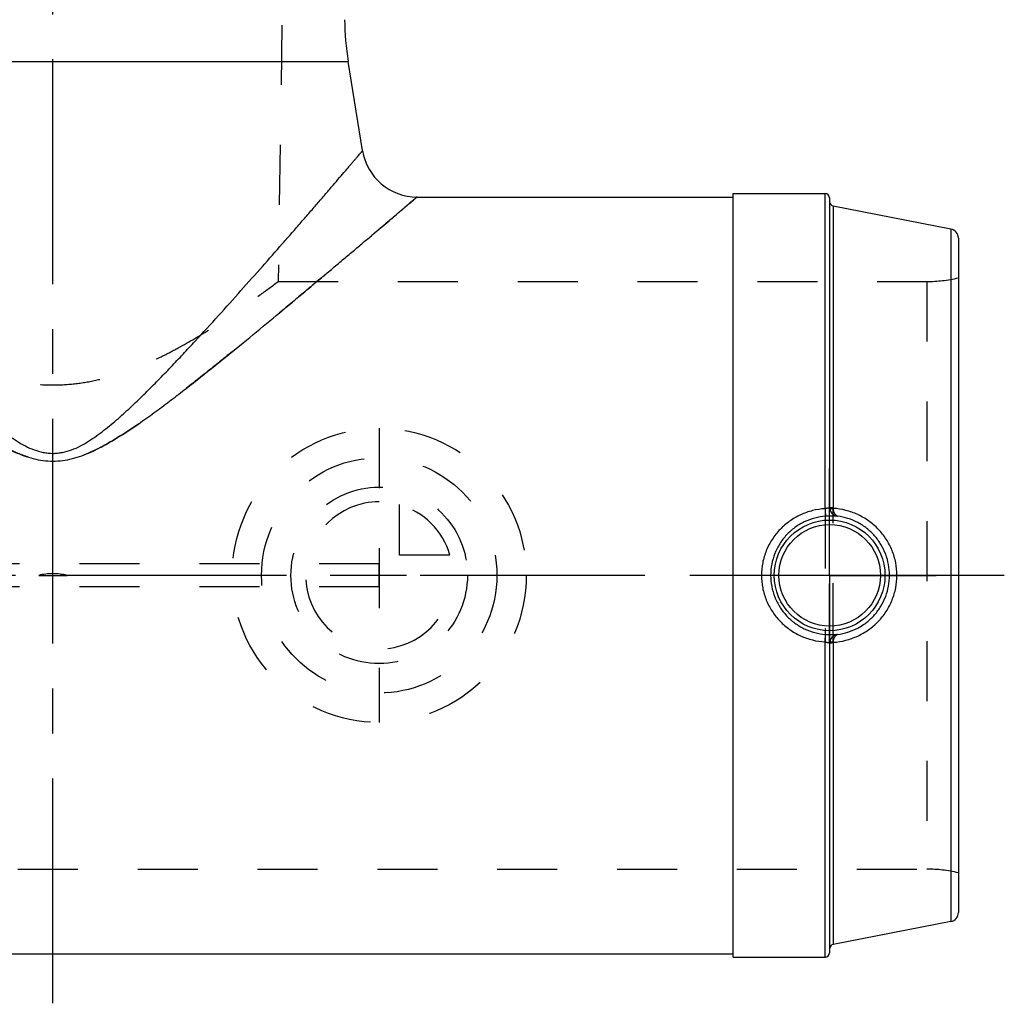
# Model space of a CAD drawing. Header units: millimetres. Extents: x 396 to 604, y 382 to 618.
# Tile 4 of 5: x 496 to 604, y 382 to 489. Entities that reach past the tile are written whole.
import ezdxf

# ---------------------------------------------------------------- set-up
doc = ezdxf.new("R2010")
doc.units = ezdxf.units.MM
doc.header["$LTSCALE"] = 65.185185
doc.linetypes.add('CENTER', pattern=[0.6, 0.375, -0.075, 0.075, -0.075])
doc.linetypes.add('HIDDEN', pattern=[0.2, 0.1, -0.1])
for name, color, linetype in [('ACHSEN_S', 7, 'CONTINUOUS'), ('KOERPER', 7, 'CONTINUOUS'), ('KONST.EL_MIT_GEO', 7, 'CONTINUOUS'), ('KONSTR_EL', 7, 'CONTINUOUS'), ('KURVEN', 7, 'CONTINUOUS')]:
    doc.layers.add(name, color=color, linetype=linetype)

msp = doc.modelspace()

# ---------------------------------------------------------------- linework, layer by layer
at = {"layer": 'ACHSEN_S', "color": 2, "linetype": 'CENTER'}
for p, q in [((500, 381.73), (500, 618.27)), ((603.5, 428.27), (396.5, 428.27))]:
    msp.add_line(p, q, dxfattribs=at)
at = {"layer": 'KOERPER', "color": 8, "linetype": 'HIDDEN'}
for p, q in [((525.7, 540.27), (524.5, 460.23)), ((524.5, 460.23), (595.06, 460.23)), ((404.94, 396.32), (595.06, 396.32))]:
    msp.add_line(p, q, dxfattribs=at)
at = {"layer": 'KOERPER', "color": 7, "linetype": 'Continuous'}
for p, q in [((533.7, 474.47), (532.13, 484.17)), ((539.62, 469.42), (574, 469.42)), ((574, 469.82), (584, 469.82)), ((574, 386.73), (574, 469.82)), ((498.46, 428.27), (501.54, 428.27)), ((426, 387.12), (574, 387.12)), ((574, 386.73), (584, 386.73))]:
    msp.add_line(p, q, dxfattribs=at)
at = {"layer": 'KOERPER', "color": 2, "linetype": 'CENTER'}
for q in [(584.5, 439.88), (572.9, 428.27), (596.1, 428.27), (584.5, 416.67)]:
    msp.add_line((584.5, 428.27), q, dxfattribs=at)
at = {"layer": 'KOERPER', "color": 7, "linetype": 'Continuous'}
msp.add_open_spline([(501.54, 428.27), (501.29, 428.33), (500.78, 428.42), (500, 428.47), (499.22, 428.42), (498.71, 428.33), (498.46, 428.27)], degree=3, knots=[0, 0, 0, 0, 0.250008, 0.5, 0.749992, 1, 1, 1, 1], dxfattribs=at)
at = {"layer": 'KONST.EL_MIT_GEO', "color": 8, "linetype": 'HIDDEN'}
for p, q in [((535.5, 429.52), (464.5, 429.52)), ((535.5, 427.02), (535.5, 429.52)), ((535.5, 427.02), (464.5, 427.02))]:
    msp.add_line(p, q, dxfattribs=at)
at = {"layer": 'KONSTR_EL', "color": 8, "linetype": 'HIDDEN'}
for p, q in [((525.7, 540.27), (524.5, 460.23)), ((595.06, 460.23), (595.06, 396.32)), ((584, 435.52), (584, 421.03)), ((584.5, 420.85), (584.5, 435.7)), ((584.9, 420.92), (584.9, 435.63))]:
    msp.add_line(p, q, dxfattribs=at)
at = {"layer": 'KONSTR_EL', "color": 7, "linetype": 'Continuous'}
for p, q in [((467.87, 484.17), (532.13, 484.17)), ((584, 435.52), (584, 469.82)), ((584.5, 469.32), (584.5, 435.7)), ((597.69, 465.93), (584.9, 468.42)), ((584.9, 468.42), (584.9, 435.63)), ((597.69, 465.93), (597.69, 390.62)), ((598.5, 464.95), (598.5, 391.6)), ((585.37, 434.71), (585.37, 434.71)), ((584, 386.73), (584, 421.03)), ((585.37, 421.84), (585.37, 421.84)), ((584.5, 420.85), (584.5, 387.23)), ((584.9, 420.92), (584.9, 388.13)), ((597.69, 390.62), (584.9, 388.13))]:
    msp.add_line(p, q, dxfattribs=at)
for radius in [6.02, 5.52]:
    msp.add_circle((584.5, 428.27), radius, dxfattribs=at)
for centre, radius, start, end in [((561.74, 488.97), 30, 180.5, 189.2), ((539.62, 475.42), 6, 189.2, 270), ((584, 469.32), 0.5, 0, 90), ((585, 468.91), 0.5, 180, 259), ((597.5, 464.95), 1, 0, 79), ((585.51, 435.72), 1.01, 180.0001, 187.2201), ((585.5, 435.7), 1, 180.0156, 262.3562), ((585.4, 435.63), 0.495, 180.0019, 187.2803), ((585.5, 420.85), 1, 97.6438, 179.9844), ((585.51, 420.83), 1.01, 172.78, 179.9999), ((585.4, 420.92), 0.495, 172.7202, 179.9981), ((584.52, 420.83), 0.0171, 169.0237, 179.9368), ((597.5, 391.6), 1, 281, 360), ((585, 387.64), 0.5, 101, 180), ((584, 387.23), 0.5, 270, 360)]:
    msp.add_arc(centre, radius, start, end, dxfattribs=at)
at = {"layer": 'KONSTR_EL', "color": 8, "linetype": 'HIDDEN'}
for centre, start, end in [((595.06, 475.23), 270, 283.2615), ((595.06, 381.32), 76.7385, 90)]:
    msp.add_arc(centre, 15, start, end, dxfattribs=at)
at = {"layer": 'KONSTR_EL', "color": 7, "linetype": 'Continuous'}
for points, knots in [([(466.3, 474.47), (466.3, 474.47), (466.3, 474.46), (466.31, 474.46), (466.31, 474.46), (466.32, 474.45), (466.32, 474.44), (466.34, 474.42), (466.36, 474.4), (466.39, 474.36), (466.43, 474.32), (466.47, 474.27), (466.54, 474.18), (466.65, 474.06), (466.8, 473.89), (466.97, 473.69), (467.16, 473.46), (467.38, 473.2), (467.63, 472.91), (467.89, 472.6), (468.29, 472.14), (468.83, 471.5), (469.54, 470.68), (470.31, 469.78), (471.15, 468.8), (472.05, 467.76), (473, 466.67), (473.99, 465.53), (475.4, 463.91), (477.25, 461.81), (479.57, 459.2), (482, 456.49), (484.1, 454.19), (485.84, 452.33), (487.17, 450.91), (488.54, 449.5), (489.94, 448.09), (491.38, 446.7), (492.62, 445.56), (493.64, 444.68), (494.44, 444.04), (495.26, 443.42), (496.11, 442.85), (497, 442.33), (497.95, 441.9), (498.79, 441.66), (499.48, 441.56), (500, 441.53), (500.52, 441.56), (501.21, 441.66), (502.05, 441.9), (503, 442.33), (503.89, 442.85), (504.74, 443.42), (505.56, 444.04), (506.36, 444.68), (507.38, 445.56), (508.62, 446.7), (510.06, 448.09), (511.46, 449.5), (512.83, 450.91), (514.16, 452.33), (515.9, 454.19), (518, 456.49), (520.43, 459.2), (522.75, 461.81), (524.6, 463.91), (526.01, 465.53), (527, 466.67), (527.95, 467.76), (528.85, 468.8), (529.69, 469.78), (530.46, 470.68), (531.17, 471.5), (531.71, 472.14), (532.11, 472.6), (532.37, 472.91), (532.62, 473.2), (532.84, 473.46), (533.03, 473.69), (533.2, 473.89), (533.35, 474.06), (533.46, 474.18), (533.53, 474.27), (533.57, 474.32), (533.61, 474.36), (533.64, 474.4), (533.66, 474.42), (533.68, 474.44), (533.68, 474.45), (533.69, 474.46), (533.69, 474.46), (533.7, 474.46), (533.7, 474.47), (533.7, 474.47)], [0, 0, 0, 0, 0.000014, 0.000055, 0.000124, 0.000221, 0.000344, 0.000496, 0.000881, 0.001375, 0.001979, 0.00269, 0.003508, 0.005463, 0.007835, 0.010614, 0.013789, 0.017347, 0.021276, 0.025563, 0.030192, 0.040424, 0.051858, 0.064383, 0.077895, 0.092295, 0.107496, 0.123415, 0.139982, 0.174803, 0.211521, 0.249787, 0.289323, 0.309497, 0.329908, 0.350537, 0.371364, 0.392376, 0.41356, 0.424215, 0.434911, 0.445649, 0.456431, 0.467258, 0.478131, 0.489046, 0.494521, 0.5, 0.505479, 0.510954, 0.521869, 0.532742, 0.543569, 0.554351, 0.565089, 0.575785, 0.58644, 0.607624, 0.628636, 0.649463, 0.670092, 0.690503, 0.710677, 0.750213, 0.788479, 0.825197, 0.860018, 0.876585, 0.892504, 0.907705, 0.922105, 0.935617, 0.948142, 0.959576, 0.969808, 0.974437, 0.978724, 0.982653, 0.986211, 0.989386, 0.992165, 0.994537, 0.996492, 0.99731, 0.998021, 0.998625, 0.999119, 0.999504, 0.999656, 0.999779, 0.999876, 0.999945, 0.999986, 1, 1, 1, 1]), ([(460.38, 469.42), (460.38, 469.42), (460.38, 469.42), (460.38, 469.42), (460.39, 469.42), (460.4, 469.41), (460.41, 469.4), (460.42, 469.39), (460.45, 469.37), (460.49, 469.34), (460.53, 469.3), (460.58, 469.25), (460.65, 469.2), (460.71, 469.14), (460.82, 469.05), (460.98, 468.92), (461.19, 468.74), (461.42, 468.54), (461.69, 468.31), (461.99, 468.06), (462.31, 467.79), (462.79, 467.38), (463.45, 466.82), (464.31, 466.1), (465.25, 465.3), (466.27, 464.44), (467.35, 463.52), (468.5, 462.56), (469.71, 461.54), (471.41, 460.11), (473.64, 458.25), (476.43, 455.93), (479.34, 453.53), (482.38, 451.07), (484.98, 449), (487.12, 447.35), (488.76, 446.11), (490.45, 444.9), (492.18, 443.73), (493.67, 442.81), (494.91, 442.13), (495.86, 441.67), (496.85, 441.27), (497.87, 440.95), (498.93, 440.74), (500, 440.67), (501.07, 440.74), (502.13, 440.95), (503.15, 441.27), (504.14, 441.67), (505.09, 442.13), (506.33, 442.81), (507.82, 443.73), (509.55, 444.9), (511.24, 446.11), (512.88, 447.35), (515.02, 449), (517.62, 451.07), (520.66, 453.53), (523.57, 455.93), (526.36, 458.25), (528.59, 460.11), (530.29, 461.54), (531.5, 462.56), (532.65, 463.52), (533.73, 464.44), (534.75, 465.3), (535.69, 466.1), (536.55, 466.82), (537.21, 467.38), (537.69, 467.79), (538.01, 468.06), (538.31, 468.31), (538.58, 468.54), (538.81, 468.74), (539.02, 468.92), (539.18, 469.05), (539.29, 469.14), (539.35, 469.2), (539.42, 469.25), (539.47, 469.3), (539.51, 469.34), (539.55, 469.37), (539.58, 469.39), (539.59, 469.4), (539.6, 469.41), (539.61, 469.42), (539.62, 469.42), (539.62, 469.42), (539.62, 469.42), (539.62, 469.42)], [0, 0, 0, 0, 0.000014, 0.000055, 0.000123, 0.000219, 0.000343, 0.000493, 0.000876, 0.001368, 0.001968, 0.002676, 0.00349, 0.004411, 0.005436, 0.007797, 0.010565, 0.013728, 0.017274, 0.021192, 0.025467, 0.030087, 0.040303, 0.051729, 0.064255, 0.077776, 0.092195, 0.107422, 0.123375, 0.13998, 0.17489, 0.211699, 0.250049, 0.289652, 0.330276, 0.350912, 0.371739, 0.39274, 0.413901, 0.435214, 0.445928, 0.456679, 0.467466, 0.478286, 0.489135, 0.5, 0.510865, 0.521714, 0.532534, 0.543321, 0.554072, 0.564786, 0.586099, 0.60726, 0.628261, 0.649088, 0.669724, 0.710348, 0.749951, 0.788301, 0.82511, 0.86002, 0.876625, 0.892578, 0.907805, 0.922224, 0.935745, 0.948271, 0.959697, 0.969913, 0.974533, 0.978808, 0.982726, 0.986272, 0.989435, 0.992203, 0.994564, 0.995589, 0.99651, 0.997324, 0.998032, 0.998632, 0.999124, 0.999507, 0.999657, 0.999781, 0.999877, 0.999945, 0.999986, 1, 1, 1, 1]), ([(584, 435.52), (583.54, 435.49), (582.63, 435.35), (581.32, 434.89), (580.12, 434.19), (579.08, 433.29), (578.21, 432.21), (577.57, 430.98), (577.17, 429.66), (577.08, 428.73), (577.08, 428.27)], [0, 0, 0, 0, 0.125207, 0.250269, 0.375163, 0.499954, 0.624759, 0.749689, 0.874786, 1, 1, 1, 1]), ([(584.5, 435.7), (584.5, 435.69), (584.5, 435.66), (584.47, 435.63), (584.42, 435.6), (584.36, 435.58), (584.28, 435.57), (584.2, 435.56), (584.1, 435.54), (584.03, 435.53), (584, 435.52)], [0, 0, 0, 0, 0.069419, 0.141146, 0.229139, 0.341721, 0.479923, 0.639966, 0.815685, 1, 1, 1, 1]), ([(584, 435.52), (584, 435.47), (584.01, 435.36), (584.02, 435.21), (584.03, 435.07), (584.04, 434.95), (584.05, 434.86), (584.06, 434.81), (584.06, 434.77), (584.06, 434.74), (584.06, 434.72), (584.07, 434.71), (584.07, 434.7), (584.07, 434.7)], [0, 0, 0, 0, 0.198902, 0.385976, 0.555824, 0.703543, 0.82487, 0.874511, 0.916308, 0.949961, 0.975229, 0.991937, 1, 1, 1, 1]), ([(584.5, 435.72), (584.5, 435.71), (584.5, 435.71), (584.51, 435.7), (584.51, 435.7)], [0, 0, 0, 0, 0.215551, 1, 1, 1, 1]), ([(584.51, 435.7), (584.52, 435.69), (584.53, 435.68), (584.58, 435.66), (584.66, 435.65), (584.77, 435.63), (584.86, 435.63), (584.9, 435.63)], [0, 0, 0, 0, 0.05991, 0.141139, 0.365382, 0.659275, 1, 1, 1, 1]), ([(584.51, 435.59), (584.51, 435.58), (584.52, 435.58), (584.53, 435.57), (584.55, 435.56), (584.58, 435.56), (584.63, 435.55), (584.69, 435.55), (584.78, 435.55), (584.86, 435.56), (584.91, 435.56)], [0, 0, 0, 0, 0.036948, 0.064066, 0.098234, 0.188473, 0.307175, 0.451752, 0.618506, 1, 1, 1, 1]), ([(584.51, 435.59), (584.52, 435.48), (584.59, 435.26), (584.79, 434.98), (585.05, 434.79), (585.26, 434.73), (585.37, 434.71)], [0, 0, 0, 0, 0.258961, 0.512022, 0.758397, 1, 1, 1, 1]), ([(591.82, 428.27), (591.82, 428.74), (591.73, 429.66), (591.33, 430.99), (590.69, 432.23), (589.82, 433.32), (588.77, 434.22), (587.57, 434.92), (586.27, 435.38), (585.36, 435.53), (584.91, 435.56)], [0, 0, 0, 0, 0.125423, 0.250847, 0.376261, 0.501628, 0.626858, 0.751793, 0.876234, 1, 1, 1, 1]), ([(585.37, 434.71), (585.34, 434.72), (585.28, 434.74), (585.19, 434.79), (585.12, 434.87), (585.03, 435.02), (584.94, 435.25), (584.91, 435.45), (584.91, 435.56)], [0, 0, 0, 0, 0.087922, 0.182819, 0.288403, 0.406723, 0.682095, 1, 1, 1, 1]), ([(584.07, 434.7), (583.67, 434.67), (582.86, 434.54), (581.73, 434.12), (580.69, 433.5), (579.78, 432.69), (579.04, 431.73), (578.5, 430.65), (578.16, 429.49), (578.08, 428.68), (578.08, 428.27)], [0, 0, 0, 0, 0.125263, 0.250326, 0.375162, 0.49987, 0.624614, 0.749537, 0.87469, 1, 1, 1, 1]), ([(585.37, 434.71), (585.37, 434.71), (585.36, 434.7), (585.34, 434.7), (585.31, 434.7), (585.28, 434.7), (585.23, 434.7), (585.17, 434.7), (585.1, 434.71), (584.98, 434.71), (584.82, 434.72), (584.59, 434.72), (584.34, 434.72), (584.16, 434.71), (584.07, 434.7)], [0, 0, 0, 0, 0.005236, 0.017774, 0.038436, 0.067401, 0.104738, 0.150453, 0.204492, 0.266724, 0.414733, 0.591011, 0.789261, 1, 1, 1, 1]), ([(591.01, 428.27), (591.01, 428.67), (590.94, 429.45), (590.63, 430.58), (590.11, 431.64), (589.42, 432.59), (588.57, 433.4), (587.58, 434.04), (586.51, 434.49), (585.75, 434.66), (585.37, 434.71)], [0, 0, 0, 0, 0.125481, 0.25096, 0.376429, 0.50185, 0.627126, 0.752077, 0.876453, 1, 1, 1, 1]), ([(577.08, 428.27), (577.08, 427.82), (577.17, 426.89), (577.57, 425.57), (578.21, 424.34), (579.08, 423.26), (580.12, 422.36), (581.32, 421.66), (582.63, 421.2), (583.54, 421.06), (584, 421.03)], [0, 0, 0, 0, 0.125214, 0.250311, 0.375241, 0.500046, 0.624837, 0.749731, 0.874793, 1, 1, 1, 1]), ([(578.08, 428.27), (578.08, 427.87), (578.16, 427.06), (578.5, 425.9), (579.04, 424.82), (579.78, 423.86), (580.69, 423.05), (581.73, 422.43), (582.86, 422.01), (583.67, 421.88), (584.07, 421.85)], [0, 0, 0, 0, 0.12531, 0.250463, 0.375386, 0.50013, 0.624838, 0.749674, 0.874737, 1, 1, 1, 1]), ([(584.91, 420.99), (585.36, 421.02), (586.27, 421.17), (587.57, 421.63), (588.77, 422.33), (589.82, 423.23), (590.69, 424.32), (591.33, 425.56), (591.73, 426.89), (591.82, 427.81), (591.82, 428.27)], [0, 0, 0, 0, 0.123765, 0.248207, 0.373142, 0.498372, 0.623739, 0.749153, 0.874576, 1, 1, 1, 1]), ([(585.37, 421.84), (585.75, 421.89), (586.51, 422.06), (587.58, 422.51), (588.57, 423.15), (589.42, 423.96), (590.11, 424.91), (590.63, 425.97), (590.94, 427.1), (591.01, 427.88), (591.01, 428.27)], [0, 0, 0, 0, 0.123547, 0.247923, 0.372874, 0.49815, 0.623571, 0.74904, 0.874519, 1, 1, 1, 1]), ([(584, 421.03), (584, 421.08), (584.01, 421.19), (584.02, 421.34), (584.03, 421.48), (584.04, 421.6), (584.05, 421.69), (584.06, 421.74), (584.06, 421.78), (584.06, 421.81), (584.06, 421.83), (584.07, 421.84), (584.07, 421.85), (584.07, 421.85)], [0, 0, 0, 0, 0.198902, 0.385976, 0.555824, 0.703543, 0.824871, 0.874511, 0.916308, 0.949961, 0.975229, 0.991937, 1, 1, 1, 1]), ([(584, 421.03), (584.03, 421.02), (584.1, 421.01), (584.2, 420.99), (584.28, 420.98), (584.36, 420.97), (584.42, 420.95), (584.47, 420.92), (584.5, 420.89), (584.5, 420.86), (584.5, 420.85)], [0, 0, 0, 0, 0.184315, 0.360034, 0.520077, 0.658279, 0.770861, 0.858854, 0.930581, 1, 1, 1, 1]), ([(584.07, 421.85), (584.16, 421.84), (584.34, 421.83), (584.59, 421.83), (584.82, 421.83), (584.98, 421.84), (585.1, 421.84), (585.17, 421.85), (585.23, 421.85), (585.28, 421.85), (585.31, 421.85), (585.34, 421.85), (585.36, 421.85), (585.37, 421.84), (585.37, 421.84)], [0, 0, 0, 0, 0.210739, 0.408989, 0.585267, 0.733276, 0.795508, 0.849547, 0.895262, 0.932599, 0.961564, 0.982226, 0.994764, 1, 1, 1, 1]), ([(585.37, 421.84), (585.26, 421.82), (585.05, 421.76), (584.79, 421.57), (584.59, 421.29), (584.52, 421.07), (584.51, 420.96)], [0, 0, 0, 0, 0.241603, 0.487978, 0.741039, 1, 1, 1, 1]), ([(584.91, 420.99), (584.86, 420.99), (584.78, 421), (584.69, 421), (584.63, 421), (584.58, 420.99), (584.55, 420.99), (584.53, 420.98), (584.52, 420.97), (584.51, 420.97), (584.51, 420.96)], [0, 0, 0, 0, 0.381494, 0.548248, 0.692825, 0.811527, 0.901766, 0.935934, 0.963053, 1, 1, 1, 1]), ([(584.91, 420.99), (584.91, 421.1), (584.94, 421.3), (585.03, 421.53), (585.12, 421.68), (585.19, 421.76), (585.28, 421.81), (585.34, 421.83), (585.37, 421.84)], [0, 0, 0, 0, 0.317905, 0.593277, 0.711597, 0.817181, 0.912078, 1, 1, 1, 1]), ([(584.9, 420.92), (584.85, 420.92), (584.76, 420.92), (584.65, 420.9), (584.57, 420.88), (584.54, 420.87), (584.51, 420.86), (584.5, 420.84), (584.5, 420.84)], [0, 0, 0, 0, 0.371012, 0.678087, 0.797589, 0.890732, 0.956876, 1, 1, 1, 1])]:
    msp.add_open_spline(points, degree=3, knots=knots, dxfattribs=at)
at = {"layer": 'KONSTR_EL', "color": 8, "linetype": 'HIDDEN'}
for points, knots in [([(539.62, 469.42), (539.62, 469.42), (539.62, 469.42), (539.62, 469.42), (539.62, 469.42), (539.61, 469.42), (539.6, 469.41), (539.59, 469.4), (539.58, 469.39), (539.55, 469.37), (539.51, 469.34), (539.47, 469.3), (539.42, 469.25), (539.35, 469.2), (539.29, 469.14), (539.18, 469.05), (539.02, 468.92), (538.81, 468.74), (538.58, 468.54), (538.31, 468.31), (538.01, 468.06), (537.69, 467.79), (537.21, 467.38), (536.55, 466.82), (535.69, 466.1), (534.75, 465.3), (533.73, 464.44), (532.65, 463.52), (531.5, 462.56), (530.29, 461.54), (528.59, 460.11), (526.36, 458.25), (523.57, 455.93), (520.66, 453.53), (517.62, 451.07), (515.02, 449), (512.88, 447.35), (511.24, 446.11), (509.55, 444.9), (507.82, 443.73), (506.33, 442.81), (505.09, 442.13), (504.14, 441.67), (503.15, 441.27), (502.13, 440.95), (501.07, 440.74), (500, 440.67), (498.93, 440.74), (497.87, 440.95), (496.85, 441.27), (495.86, 441.67), (494.91, 442.13), (493.67, 442.81), (492.18, 443.73), (490.45, 444.9), (488.76, 446.11), (487.12, 447.35), (484.98, 449), (482.38, 451.07), (479.34, 453.53), (476.43, 455.93), (473.64, 458.25), (471.41, 460.11), (469.71, 461.54), (468.5, 462.56), (467.35, 463.52), (466.27, 464.44), (465.25, 465.3), (464.31, 466.1), (463.45, 466.82), (462.79, 467.38), (462.31, 467.79), (461.99, 468.06), (461.69, 468.31), (461.42, 468.54), (461.19, 468.74), (460.98, 468.92), (460.82, 469.05), (460.71, 469.14), (460.65, 469.2), (460.58, 469.25), (460.53, 469.3), (460.49, 469.34), (460.45, 469.37), (460.42, 469.39), (460.41, 469.4), (460.4, 469.41), (460.39, 469.42), (460.38, 469.42), (460.38, 469.42), (460.38, 469.42), (460.38, 469.42)], [0, 0, 0, 0, 0.000014, 0.000031, 0.000055, 0.000123, 0.000219, 0.000343, 0.000493, 0.000876, 0.001368, 0.001968, 0.002676, 0.00349, 0.004411, 0.005436, 0.007797, 0.010565, 0.013727, 0.017274, 0.021192, 0.025467, 0.030087, 0.040303, 0.051729, 0.064255, 0.077776, 0.092195, 0.107422, 0.123375, 0.13998, 0.174889, 0.211698, 0.250048, 0.289651, 0.330275, 0.350912, 0.371739, 0.39274, 0.413902, 0.435216, 0.445929, 0.45668, 0.467467, 0.478288, 0.489136, 0.500001, 0.510866, 0.521715, 0.532536, 0.543322, 0.554073, 0.564787, 0.5861, 0.607262, 0.628262, 0.649089, 0.669725, 0.71035, 0.749952, 0.788302, 0.825111, 0.86002, 0.876625, 0.892578, 0.907805, 0.922224, 0.935745, 0.948271, 0.959697, 0.969913, 0.974533, 0.978808, 0.982726, 0.986273, 0.989435, 0.992203, 0.994564, 0.995589, 0.99651, 0.997324, 0.998032, 0.998632, 0.999124, 0.999507, 0.999657, 0.999781, 0.999877, 0.999945, 0.999986, 1, 1, 1, 1]), ([(475.5, 460.23), (476.16, 459.72), (477.59, 458.66), (480.02, 456.93), (482.94, 454.98), (485.79, 453.29), (488.36, 451.96), (490.46, 451.01), (492.69, 450.18), (495.04, 449.51), (497.49, 449.08), (500, 448.93), (502.51, 449.08), (504.96, 449.51), (507.31, 450.18), (509.54, 451.01), (511.64, 451.96), (514.21, 453.29), (517.06, 454.98), (519.98, 456.93), (522.41, 458.66), (523.84, 459.72), (524.5, 460.23)], [0, 0, 0, 0, 0.045647, 0.0974, 0.162725, 0.238028, 0.278577, 0.320702, 0.364173, 0.408753, 0.454153, 0.5, 0.545847, 0.591247, 0.635827, 0.679298, 0.721423, 0.761972, 0.837275, 0.9026, 0.954353, 1, 1, 1, 1])]:
    msp.add_open_spline(points, degree=3, knots=knots, dxfattribs=at)
at = {"layer": 'KURVEN', "color": 8, "linetype": 'HIDDEN'}
for p, q in [((535.5, 444.27), (535.5, 412.27)), ((537.7, 430.48), (537.7, 435.97)), ((543.19, 430.48), (537.7, 430.48)), ((551.5, 428.27), (519.5, 428.27))]:
    msp.add_line(p, q, dxfattribs=at)
for radius in [16, 12.8, 9.6]:
    msp.add_circle((535.5, 428.27), radius, dxfattribs=at)
for start, end in [(90, 360), (15.962, 74.038)]:
    msp.add_arc((535.5, 428.27), 8, start, end, dxfattribs=at)

doc.saveas('drawing.dxf')
